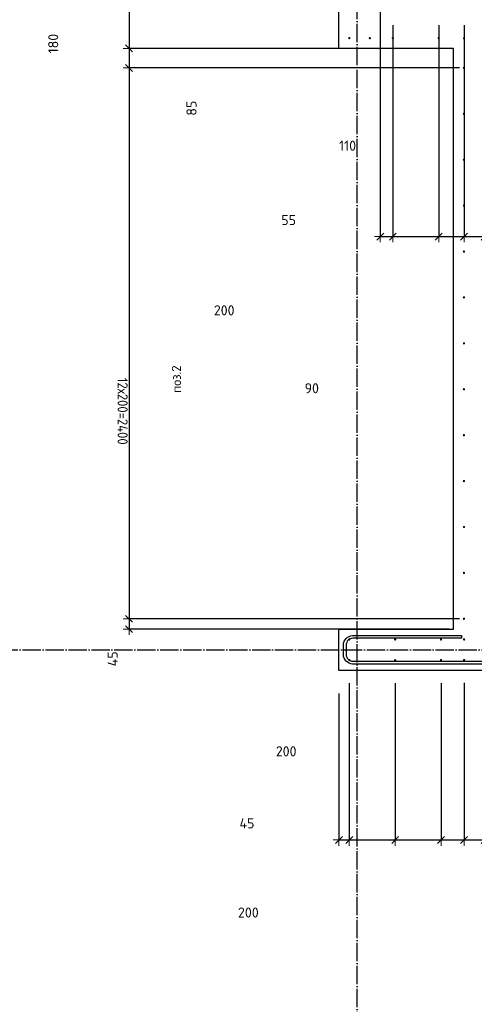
# Model space of a CAD drawing. Header units: millimetres. Extents: x -2995 to 47287, y -2809 to 58122.
# Tile 45 of 143: x 6927 to 8910, y 30155 to 34445. Entities that reach past the tile are written whole.
import ezdxf

# ---------------------------------------------------------------- set-up
doc = ezdxf.new("R2010")
doc.units = ezdxf.units.MM
doc.header["$PDMODE"] = 65
doc.linetypes.add('______11', pattern=[100, 80, -10, 0, -10])
doc.linetypes.add('______5', pattern=[220, 160, -20, 20, -20])
for name, color, linetype, lineweight in [('Standard', 7, 'Continuous', 25), ('Арм.стержн. вертикальными 1', 22, 'Continuous', 35), ('Арм.стержн.горизонт. 2', 202, 'Continuous', 35), ('Размерная линия_ общее', 7, 'Continuous', 13)]:
    doc.layers.add(name, color=color, linetype=linetype, lineweight=lineweight)
doc.layers.add('Осевая линия_ общее', color=7, linetype='______5', lineweight=13, true_color=0xa0a0a0)
doc.styles.add('ISOCPEUR', font='ISOCPEUR')
doc.dimstyles.new('DIMSTYLE_10', dxfattribs={"dimtxt": 44, "dimasz": 50, "dimexe": 0, "dimexo": 0, "dimgap": 22, "dimtad": 0, "dimdec": 0, "dimrnd": 5, "dimzin": 12, "dimdsep": 46, "dimtxsty": 'ISOCPEUR', "dimblk1": 'ALL_ML_STRICH', "dimblk2": 'ALL_ML_STRICH', "dimsah": 1, "dimcen": 0, "dimclrd": 7, "dimclre": 256, "dimclrt": 7, "dimadec": 0, "dimazin": 0, "dimtfac": 1, "dimtdec": 0, "dimtix": 1, "dimtmove": 2, "dimatfit": 3, "dimfxl": 0, "dimtvp": 1.2, "dimtzin": 0, "dimlwd": 0, "dimlwe": -3, "dimarcsym": 0})
doc.dimstyles.new('DIMSTYLE_14', dxfattribs={"dimtxt": 44, "dimasz": 50, "dimexe": 0, "dimexo": 0, "dimgap": 22, "dimtad": 0, "dimdec": 0, "dimrnd": 5, "dimzin": 12, "dimdsep": 46, "dimtxsty": 'ISOCPEUR', "dimblk1": 'ALL_ML_STRICH', "dimblk2": 'ALL_ML_STRICH', "dimsah": 1, "dimcen": 0, "dimclrd": 7, "dimclre": 256, "dimclrt": 7, "dimadec": 0, "dimazin": 0, "dimtfac": 1, "dimtdec": 0, "dimtix": 1, "dimtmove": 2, "dimatfit": 3, "dimfxl": 0, "dimtzin": 0, "dimlwd": 0, "dimlwe": -3, "dimarcsym": 0})
doc.dimstyles.new('DIMSTYLE_3', dxfattribs={"dimtxt": 44, "dimasz": 50, "dimexe": 0, "dimexo": 0, "dimgap": 22, "dimtad": 2, "dimdec": 0, "dimrnd": 5, "dimzin": 12, "dimdsep": 46, "dimtxsty": 'ISOCPEUR', "dimblk1": 'ALL_ML_STRICH', "dimblk2": 'ALL_ML_STRICH', "dimsah": 1, "dimcen": 0, "dimclrd": 7, "dimclre": 256, "dimclrt": 7, "dimadec": 0, "dimazin": 0, "dimtfac": 1, "dimtdec": 0, "dimtix": 1, "dimtmove": 2, "dimatfit": 3, "dimfxl": 0, "dimtzin": 0, "dimlwd": 0, "dimlwe": -3, "dimarcsym": 0})
doc.dimstyles.new('DIMSTYLE_8', dxfattribs={"dimtxt": 44, "dimasz": 50, "dimexe": 0, "dimexo": 0, "dimgap": 22, "dimtad": 2, "dimdec": 0, "dimrnd": 5, "dimzin": 12, "dimdsep": 46, "dimtxsty": 'ISOCPEUR', "dimblk1": 'ALL_ML_STRICH', "dimblk2": 'ALL_ML_STRICH', "dimsah": 1, "dimcen": 0, "dimclrd": 7, "dimclre": 256, "dimclrt": 7, "dimadec": 0, "dimazin": 0, "dimtfac": 1, "dimtdec": 0, "dimtix": 1, "dimtmove": 2, "dimatfit": 3, "dimfxl": 0, "dimtvp": 1.2, "dimtzin": 0, "dimlwd": 0, "dimlwe": -3, "dimarcsym": 0})

# ---------------------------------------------------------------- blocks, each defined once
blk = doc.blocks.new('ALL_ML_STRICH')
at = {"color": 0, "linetype": 'ByBlock', "lineweight": -2}
for p, q in [((-1, 0), (0.5, 0)), ((-0.3, -0.3), (0.3, 0.3)), ((0, -0.5), (0, 0.5))]:
    blk.add_line(p, q, dxfattribs=at)
blk = doc.blocks.new('*D113')
at = {"layer": 'DEFPOINTS', "color": 7, "linetype": 'Continuous', "lineweight": 13, "transparency": 33554687}
for p in [(7404.4, 34500), (8500, 34500), (8820, 34320)]:
    blk.add_point(p, dxfattribs=at)
at = {"layer": 'Размерная линия_ общее', "color": 253, "linetype": 'Continuous', "lineweight": -2, "true_color": 0xa0a0a0, "transparency": 33554687}
for p, q in [((8480, 34500), (7404.4, 34500)), ((8800, 34320), (7404.4, 34320))]:
    blk.add_line(p, q, dxfattribs=at)
at = {"layer": 'Размерная линия_ общее', "color": 7, "linetype": 'Continuous', "lineweight": -2, "transparency": 33554687}
blk.add_line((7404.4, 34500), (7404.4, 34320), dxfattribs=at)
at = {"layer": 'Размерная линия_ общее', "color": 7, "linetype": 'Continuous', "lineweight": 13, "transparency": 33554687, "xscale": 50, "yscale": 50, "zscale": 50}
for p, rotation in [((7404.4, 34500), 90), ((7404.4, 34320), 270)]:
    blk.add_blockref('ALL_ML_STRICH', p, dxfattribs=dict(at, rotation=rotation))
at = {"layer": 'Размерная линия_ общее', "color": 7, "linetype": 'Continuous', "lineweight": 13, "transparency": 33554687, "insert": (7073.8, 34341), "char_height": 44, "width": 132, "attachment_point": 5, "rotation": 90, "style": 'ISOCPEUR'}
blk.add_mtext('\\A1;{180}', dxfattribs=at)
blk = doc.blocks.new('*D114')
at = {"layer": 'DEFPOINTS', "color": 7, "linetype": 'Continuous', "lineweight": 13, "transparency": 33554687}
for p in [(7404.4, 34320), (8820, 34320), (8865, 34235)]:
    blk.add_point(p, dxfattribs=at)
at = {"layer": 'Размерная линия_ общее', "color": 253, "linetype": 'Continuous', "lineweight": -2, "true_color": 0xa0a0a0, "transparency": 33554687}
for p, q in [((8800, 34320), (7404.4, 34320)), ((8845, 34235), (7404.4, 34235))]:
    blk.add_line(p, q, dxfattribs=at)
at = {"layer": 'Размерная линия_ общее', "color": 7, "linetype": 'Continuous', "lineweight": -2, "transparency": 33554687}
blk.add_line((7404.4, 34320), (7404.4, 34235), dxfattribs=at)
at = {"layer": 'Размерная линия_ общее', "color": 7, "linetype": 'Continuous', "lineweight": 13, "transparency": 33554687, "xscale": 50, "yscale": 50, "zscale": 50}
for p, rotation in [((7404.4, 34320), 90), ((7404.4, 34235), 270)]:
    blk.add_blockref('ALL_ML_STRICH', p, dxfattribs=dict(at, rotation=rotation))
at = {"layer": 'Размерная линия_ общее', "color": 7, "linetype": 'Continuous', "lineweight": 13, "transparency": 33554687, "insert": (7676.9, 34059.6), "char_height": 44, "width": 88, "attachment_point": 5, "rotation": 90, "style": 'ISOCPEUR'}
blk.add_mtext('\\A1;{85}', dxfattribs=at)
blk = doc.blocks.new('*D115')
at = {"layer": 'DEFPOINTS', "color": 7, "linetype": 'Continuous', "lineweight": 13, "transparency": 33554687}
for p in [(7404.4, 34235), (8865, 34235), (8865, 31835)]:
    blk.add_point(p, dxfattribs=at)
at = {"layer": 'Размерная линия_ общее', "color": 253, "linetype": 'Continuous', "lineweight": -2, "true_color": 0xa0a0a0, "transparency": 33554687}
for p, q in [((8845, 34235), (7404.4, 34235)), ((8845, 31835), (7404.4, 31835))]:
    blk.add_line(p, q, dxfattribs=at)
at = {"layer": 'Размерная линия_ общее', "color": 7, "linetype": 'Continuous', "lineweight": -2, "transparency": 33554687}
blk.add_line((7404.4, 34235), (7404.4, 31835), dxfattribs=at)
at = {"layer": 'Размерная линия_ общее', "color": 7, "linetype": 'Continuous', "lineweight": 13, "transparency": 33554687, "xscale": 50, "yscale": 50, "zscale": 50}
for p, rotation in [((7404.4, 34235), 90), ((7404.4, 31835), 270)]:
    blk.add_blockref('ALL_ML_STRICH', p, dxfattribs=dict(at, rotation=rotation))
at = {"layer": 'Размерная линия_ общее', "color": 7, "linetype": 'Continuous', "lineweight": 13, "transparency": 33554687, "insert": (7398.4, 32885), "char_height": 44, "width": 2.2, "attachment_point": 1, "rotation": 270, "line_spacing_factor": 0.60241, "style": 'ISOCPEUR'}
blk.add_mtext('\\W0.91;12х200=2400', dxfattribs=at)
blk = doc.blocks.new('*D116')
at = {"layer": 'DEFPOINTS', "color": 7, "linetype": 'Continuous', "lineweight": 13, "transparency": 33554687}
for p in [(7404.4, 31835), (8865, 31835), (8820, 31790)]:
    blk.add_point(p, dxfattribs=at)
at = {"layer": 'Размерная линия_ общее', "color": 253, "linetype": 'Continuous', "lineweight": -2, "true_color": 0xa0a0a0, "transparency": 33554687}
for p, q in [((8845, 31835), (7404.4, 31835)), ((8800, 31790), (7404.4, 31790))]:
    blk.add_line(p, q, dxfattribs=at)
at = {"layer": 'Размерная линия_ общее', "color": 7, "linetype": 'Continuous', "lineweight": -2, "transparency": 33554687}
blk.add_line((7404.4, 31835), (7404.4, 31790), dxfattribs=at)
at = {"layer": 'Размерная линия_ общее', "color": 7, "linetype": 'Continuous', "lineweight": 13, "transparency": 33554687, "xscale": 50, "yscale": 50, "zscale": 50}
for p, rotation in [((7404.4, 31835), 90), ((7404.4, 31790), 270)]:
    blk.add_blockref('ALL_ML_STRICH', p, dxfattribs=dict(at, rotation=rotation))
at = {"layer": 'Размерная линия_ общее', "color": 7, "linetype": 'Continuous', "lineweight": 13, "transparency": 33554687, "insert": (7332.9, 31660.3), "char_height": 44, "width": 88, "attachment_point": 5, "rotation": 90, "style": 'ISOCPEUR'}
blk.add_mtext('\\A1;{45}', dxfattribs=at)
blk = doc.blocks.new('СЛОЖНЫЙ_ОБЪЕКТ_0')
at = {"layer": 'Осевая линия_ общее', "color": 253, "linetype": '______11', "lineweight": -3, "true_color": 0xa0a0a0, "transparency": 33554687}
for p, q in [((8400, -2590), (8400, 47490)), ((-2770, 31700), (18570, 31700))]:
    blk.add_line(p, q, dxfattribs=at)
blk = doc.blocks.new('*D317')
at = {"layer": 'DEFPOINTS', "color": 7, "linetype": 'Continuous', "lineweight": 13, "transparency": 33554687}
for p in [(8365, 31655), (8320, 31610), (8320, 30871.5)]:
    blk.add_point(p, dxfattribs=at)
at = {"layer": 'Размерная линия_ общее', "color": 253, "linetype": 'Continuous', "lineweight": -2, "true_color": 0xa0a0a0, "transparency": 33554687}
for p, q in [((8365, 31555), (8365, 30871.5)), ((8320, 31510), (8320, 30871.5))]:
    blk.add_line(p, q, dxfattribs=at)
at = {"layer": 'Размерная линия_ общее', "color": 7, "linetype": 'Continuous', "lineweight": -2, "transparency": 33554687}
blk.add_line((8320, 30871.5), (8365, 30871.5), dxfattribs=at)
at = {"layer": 'Размерная линия_ общее', "color": 7, "linetype": 'Continuous', "lineweight": 13, "transparency": 33554687, "xscale": 50, "yscale": 50, "zscale": 50, "rotation": 180}
blk.add_blockref('ALL_ML_STRICH', (8320, 30871.5), dxfattribs=at)
at = {"layer": 'Размерная линия_ общее', "color": 7, "linetype": 'Continuous', "lineweight": 13, "transparency": 33554687, "xscale": 50, "yscale": 50, "zscale": 50}
blk.add_blockref('ALL_ML_STRICH', (8365, 30871.5), dxfattribs=at)
at = {"layer": 'Размерная линия_ общее', "color": 7, "linetype": 'Continuous', "lineweight": 13, "transparency": 33554687, "insert": (7918.8, 30944), "char_height": 44, "width": 88, "attachment_point": 5, "style": 'ISOCPEUR'}
blk.add_mtext('\\A1;{45}', dxfattribs=at)
blk = doc.blocks.new('*D318')
at = {"layer": 'DEFPOINTS', "color": 7, "linetype": 'Continuous', "lineweight": 13, "transparency": 33554687}
for p in [(8365, 31655), (8565, 31655), (8365, 30871.5)]:
    blk.add_point(p, dxfattribs=at)
at = {"layer": 'Размерная линия_ общее', "color": 253, "linetype": 'Continuous', "lineweight": -2, "true_color": 0xa0a0a0, "transparency": 33554687}
for p, q in [((8365, 31555), (8365, 30871.5)), ((8565, 31555), (8565, 30871.5))]:
    blk.add_line(p, q, dxfattribs=at)
at = {"layer": 'Размерная линия_ общее', "color": 7, "linetype": 'Continuous', "lineweight": -2, "transparency": 33554687}
blk.add_line((8365, 30871.5), (8565, 30871.5), dxfattribs=at)
at = {"layer": 'Размерная линия_ общее', "color": 7, "linetype": 'Continuous', "lineweight": 13, "transparency": 33554687, "xscale": 50, "yscale": 50, "zscale": 50, "rotation": 180}
blk.add_blockref('ALL_ML_STRICH', (8365, 30871.5), dxfattribs=at)
at = {"layer": 'Размерная линия_ общее', "color": 7, "linetype": 'Continuous', "lineweight": 13, "transparency": 33554687, "xscale": 50, "yscale": 50, "zscale": 50}
blk.add_blockref('ALL_ML_STRICH', (8565, 30871.5), dxfattribs=at)
at = {"layer": 'Размерная линия_ общее', "color": 7, "linetype": 'Continuous', "lineweight": 13, "transparency": 33554687, "insert": (7924.7, 30555.3), "char_height": 44, "width": 132, "attachment_point": 5, "style": 'ISOCPEUR'}
blk.add_mtext('\\A1;{200}', dxfattribs=at)
blk = doc.blocks.new('*D319')
at = {"layer": 'DEFPOINTS', "color": 7, "linetype": 'Continuous', "lineweight": 13, "transparency": 33554687}
for p in [(8565, 31655), (8765, 31655), (8565, 30871.5)]:
    blk.add_point(p, dxfattribs=at)
at = {"layer": 'Размерная линия_ общее', "color": 253, "linetype": 'Continuous', "lineweight": -2, "true_color": 0xa0a0a0, "transparency": 33554687}
for p, q in [((8565, 31555), (8565, 30871.5)), ((8765, 31555), (8765, 30871.5))]:
    blk.add_line(p, q, dxfattribs=at)
at = {"layer": 'Размерная линия_ общее', "color": 7, "linetype": 'Continuous', "lineweight": -2, "transparency": 33554687}
blk.add_line((8565, 30871.5), (8765, 30871.5), dxfattribs=at)
at = {"layer": 'Размерная линия_ общее', "color": 7, "linetype": 'Continuous', "lineweight": 13, "transparency": 33554687, "xscale": 50, "yscale": 50, "zscale": 50, "rotation": 180}
blk.add_blockref('ALL_ML_STRICH', (8565, 30871.5), dxfattribs=at)
at = {"layer": 'Размерная линия_ общее', "color": 7, "linetype": 'Continuous', "lineweight": 13, "transparency": 33554687, "xscale": 50, "yscale": 50, "zscale": 50}
blk.add_blockref('ALL_ML_STRICH', (8765, 30871.5), dxfattribs=at)
at = {"layer": 'Размерная линия_ общее', "color": 7, "linetype": 'Continuous', "lineweight": 13, "transparency": 33554687, "insert": (8089.6, 31257.6), "char_height": 44, "width": 132, "attachment_point": 5, "style": 'ISOCPEUR'}
blk.add_mtext('\\A1;{200}', dxfattribs=at)
blk = doc.blocks.new('*D320')
at = {"layer": 'DEFPOINTS', "color": 7, "linetype": 'Continuous', "lineweight": 13, "transparency": 33554687}
for p in [(8765, 31655), (8865.5, 31655.5), (8765, 30871.5)]:
    blk.add_point(p, dxfattribs=at)
at = {"layer": 'Размерная линия_ общее', "color": 253, "linetype": 'Continuous', "lineweight": -2, "true_color": 0xa0a0a0, "transparency": 33554687}
for p, q in [((8765, 31555), (8765, 30871.5)), ((8865.5, 31555.5), (8865.5, 30871.5))]:
    blk.add_line(p, q, dxfattribs=at)
at = {"layer": 'Размерная линия_ общее', "color": 7, "linetype": 'Continuous', "lineweight": -2, "transparency": 33554687}
blk.add_line((8765, 30871.5), (8865.5, 30871.5), dxfattribs=at)
at = {"layer": 'Размерная линия_ общее', "color": 7, "linetype": 'Continuous', "lineweight": 13, "transparency": 33554687, "xscale": 50, "yscale": 50, "zscale": 50, "rotation": 180}
blk.add_blockref('ALL_ML_STRICH', (8765, 30871.5), dxfattribs=at)
at = {"layer": 'Размерная линия_ общее', "color": 7, "linetype": 'Continuous', "lineweight": 13, "transparency": 33554687, "xscale": 50, "yscale": 50, "zscale": 50}
blk.add_blockref('ALL_ML_STRICH', (8865.5, 30871.5), dxfattribs=at)
at = {"layer": 'Размерная линия_ общее', "color": 7, "linetype": 'Continuous', "lineweight": 13, "transparency": 33554687, "insert": (9000.2, 30213.2), "char_height": 44, "width": 132, "attachment_point": 5, "style": 'ISOCPEUR'}
blk.add_mtext('\\A1;{100}', dxfattribs=at)
blk = doc.blocks.new('*D321')
at = {"layer": 'DEFPOINTS', "color": 7, "linetype": 'Continuous', "lineweight": 13, "transparency": 33554687}
for p in [(8865.5, 31655.5), (8955, 31655.5), (8865.5, 30871.5)]:
    blk.add_point(p, dxfattribs=at)
at = {"layer": 'Размерная линия_ общее', "color": 253, "linetype": 'Continuous', "lineweight": -2, "true_color": 0xa0a0a0, "transparency": 33554687}
for p, q in [((8865.5, 31555.5), (8865.5, 30871.5)), ((8955, 31555.5), (8955, 30871.5))]:
    blk.add_line(p, q, dxfattribs=at)
at = {"layer": 'Размерная линия_ общее', "color": 7, "linetype": 'Continuous', "lineweight": -2, "transparency": 33554687}
blk.add_line((8865.5, 30871.5), (8955, 30871.5), dxfattribs=at)
at = {"layer": 'Размерная линия_ общее', "color": 7, "linetype": 'Continuous', "lineweight": 13, "transparency": 33554687, "xscale": 50, "yscale": 50, "zscale": 50, "rotation": 180}
blk.add_blockref('ALL_ML_STRICH', (8865.5, 30871.5), dxfattribs=at)
at = {"layer": 'Размерная линия_ общее', "color": 7, "linetype": 'Continuous', "lineweight": 13, "transparency": 33554687, "xscale": 50, "yscale": 50, "zscale": 50}
blk.add_blockref('ALL_ML_STRICH', (8955, 30871.5), dxfattribs=at)
at = {"layer": 'Размерная линия_ общее', "color": 7, "linetype": 'Continuous', "lineweight": 13, "transparency": 33554687, "insert": (9135.6, 30597.6), "char_height": 44, "width": 88, "attachment_point": 5, "style": 'ISOCPEUR'}
blk.add_mtext('\\A1;{90}', dxfattribs=at)
blk = doc.blocks.new('*D326')
at = {"layer": 'DEFPOINTS', "color": 7, "linetype": 'Continuous', "lineweight": 13, "transparency": 33554687}
for p in [(8500, 34576.3), (8555, 34441.3), (8500, 33500.3)]:
    blk.add_point(p, dxfattribs=at)
at = {"layer": 'Размерная линия_ общее', "color": 253, "linetype": 'Continuous', "lineweight": -2, "true_color": 0xa0a0a0, "transparency": 33554687}
for p, q in [((8500, 34556.3), (8500, 33500.3)), ((8555, 34421.3), (8555, 33500.3))]:
    blk.add_line(p, q, dxfattribs=at)
at = {"layer": 'Размерная линия_ общее', "color": 7, "linetype": 'Continuous', "lineweight": -2, "transparency": 33554687}
blk.add_line((8500, 33500.3), (8555, 33500.3), dxfattribs=at)
at = {"layer": 'Размерная линия_ общее', "color": 7, "linetype": 'Continuous', "lineweight": 13, "transparency": 33554687, "xscale": 50, "yscale": 50, "zscale": 50, "rotation": 180}
blk.add_blockref('ALL_ML_STRICH', (8500, 33500.3), dxfattribs=at)
at = {"layer": 'Размерная линия_ общее', "color": 7, "linetype": 'Continuous', "lineweight": 13, "transparency": 33554687, "xscale": 50, "yscale": 50, "zscale": 50}
blk.add_blockref('ALL_ML_STRICH', (8555, 33500.3), dxfattribs=at)
at = {"layer": 'Размерная линия_ общее', "color": 7, "linetype": 'Continuous', "lineweight": 13, "transparency": 33554687, "insert": (8100.3, 33572.2), "char_height": 44, "width": 88, "attachment_point": 5, "style": 'ISOCPEUR'}
blk.add_mtext('\\A1;{55}', dxfattribs=at)
blk = doc.blocks.new('*D327')
at = {"layer": 'DEFPOINTS', "color": 7, "linetype": 'Continuous', "lineweight": 13, "transparency": 33554687}
for p in [(8555, 34441.3), (8755, 34441.3), (8555, 33500.3)]:
    blk.add_point(p, dxfattribs=at)
at = {"layer": 'Размерная линия_ общее', "color": 253, "linetype": 'Continuous', "lineweight": -2, "true_color": 0xa0a0a0, "transparency": 33554687}
for p, q in [((8555, 34421.3), (8555, 33500.3)), ((8755, 34421.3), (8755, 33500.3))]:
    blk.add_line(p, q, dxfattribs=at)
at = {"layer": 'Размерная линия_ общее', "color": 7, "linetype": 'Continuous', "lineweight": -2, "transparency": 33554687}
blk.add_line((8555, 33500.3), (8755, 33500.3), dxfattribs=at)
at = {"layer": 'Размерная линия_ общее', "color": 7, "linetype": 'Continuous', "lineweight": 13, "transparency": 33554687, "xscale": 50, "yscale": 50, "zscale": 50, "rotation": 180}
blk.add_blockref('ALL_ML_STRICH', (8555, 33500.3), dxfattribs=at)
at = {"layer": 'Размерная линия_ общее', "color": 7, "linetype": 'Continuous', "lineweight": 13, "transparency": 33554687, "xscale": 50, "yscale": 50, "zscale": 50}
blk.add_blockref('ALL_ML_STRICH', (8755, 33500.3), dxfattribs=at)
at = {"layer": 'Размерная линия_ общее', "color": 7, "linetype": 'Continuous', "lineweight": 13, "transparency": 33554687, "insert": (7819.3, 33178.8), "char_height": 44, "width": 132, "attachment_point": 5, "style": 'ISOCPEUR'}
blk.add_mtext('\\A1;{200}', dxfattribs=at)
blk = doc.blocks.new('*D328')
at = {"layer": 'DEFPOINTS', "color": 7, "linetype": 'Continuous', "lineweight": 13, "transparency": 33554687}
for p in [(8755, 34441.3), (8865.5, 34440.8), (8755, 33500.3)]:
    blk.add_point(p, dxfattribs=at)
at = {"layer": 'Размерная линия_ общее', "color": 253, "linetype": 'Continuous', "lineweight": -2, "true_color": 0xa0a0a0, "transparency": 33554687}
for p, q in [((8755, 34421.3), (8755, 33500.3)), ((8865.5, 34420.8), (8865.5, 33500.3))]:
    blk.add_line(p, q, dxfattribs=at)
at = {"layer": 'Размерная линия_ общее', "color": 7, "linetype": 'Continuous', "lineweight": -2, "transparency": 33554687}
blk.add_line((8755, 33500.3), (8865.5, 33500.3), dxfattribs=at)
at = {"layer": 'Размерная линия_ общее', "color": 7, "linetype": 'Continuous', "lineweight": 13, "transparency": 33554687, "xscale": 50, "yscale": 50, "zscale": 50, "rotation": 180}
blk.add_blockref('ALL_ML_STRICH', (8755, 33500.3), dxfattribs=at)
at = {"layer": 'Размерная линия_ общее', "color": 7, "linetype": 'Continuous', "lineweight": 13, "transparency": 33554687, "xscale": 50, "yscale": 50, "zscale": 50}
blk.add_blockref('ALL_ML_STRICH', (8865.5, 33500.3), dxfattribs=at)
at = {"layer": 'Размерная линия_ общее', "color": 7, "linetype": 'Continuous', "lineweight": 13, "transparency": 33554687, "insert": (8357.5, 33896), "char_height": 44, "width": 132, "attachment_point": 5, "style": 'ISOCPEUR'}
blk.add_mtext('\\A1;{110}', dxfattribs=at)
blk = doc.blocks.new('*D329')
at = {"layer": 'DEFPOINTS', "color": 7, "linetype": 'Continuous', "lineweight": 13, "transparency": 33554687}
for p in [(8865.5, 34440.8), (8955, 34440.8), (8865.5, 33500.3)]:
    blk.add_point(p, dxfattribs=at)
at = {"layer": 'Размерная линия_ общее', "color": 253, "linetype": 'Continuous', "lineweight": -2, "true_color": 0xa0a0a0, "transparency": 33554687}
for p, q in [((8865.5, 34420.8), (8865.5, 33500.3)), ((8955, 34420.8), (8955, 33500.3))]:
    blk.add_line(p, q, dxfattribs=at)
at = {"layer": 'Размерная линия_ общее', "color": 7, "linetype": 'Continuous', "lineweight": -2, "transparency": 33554687}
blk.add_line((8865.5, 33500.3), (8955, 33500.3), dxfattribs=at)
at = {"layer": 'Размерная линия_ общее', "color": 7, "linetype": 'Continuous', "lineweight": 13, "transparency": 33554687, "xscale": 50, "yscale": 50, "zscale": 50, "rotation": 180}
blk.add_blockref('ALL_ML_STRICH', (8865.5, 33500.3), dxfattribs=at)
at = {"layer": 'Размерная линия_ общее', "color": 7, "linetype": 'Continuous', "lineweight": 13, "transparency": 33554687, "xscale": 50, "yscale": 50, "zscale": 50}
blk.add_blockref('ALL_ML_STRICH', (8955, 33500.3), dxfattribs=at)
at = {"layer": 'Размерная линия_ общее', "color": 7, "linetype": 'Continuous', "lineweight": 13, "transparency": 33554687, "insert": (8201.3, 32839.4), "char_height": 44, "width": 88, "attachment_point": 5, "style": 'ISOCPEUR'}
blk.add_mtext('\\A1;{90}', dxfattribs=at)

msp = doc.modelspace()

# ---------------------------------------------------------------- hatches: boundary and pattern name
at = {"layer": 'Арм.стержн. вертикальными 1', "linetype": 'Continuous', "lineweight": 50, "transparency": 33554687}
for points in [[(8370, 34365), (8369.6, 34366.9), (8368.5, 34368.5), (8366.9, 34369.6), (8365, 34370), (8363.1, 34369.6), (8361.4, 34368.5), (8360.4, 34366.9), (8360, 34365), (8360.4, 34363.1), (8361.4, 34361.5), (8363.1, 34360.4), (8365, 34360), (8366.9, 34360.4), (8368.5, 34361.5), (8369.6, 34363.1)], [(8459.5, 34365), (8459.1, 34366.9), (8458, 34368.5), (8456.4, 34369.6), (8454.5, 34370), (8452.6, 34369.6), (8451, 34368.5), (8449.9, 34366.9), (8449.5, 34365), (8449.9, 34363.1), (8451, 34361.5), (8452.6, 34360.4), (8454.5, 34360), (8456.4, 34360.4), (8458, 34361.5), (8459.1, 34363.1)], [(8560, 34365), (8559.6, 34366.9), (8558.5, 34368.5), (8556.9, 34369.6), (8555, 34370), (8553.1, 34369.6), (8551.5, 34368.5), (8550.4, 34366.9), (8550, 34365), (8550.4, 34363.1), (8551.5, 34361.4), (8553.1, 34360.4), (8555, 34360), (8556.9, 34360.4), (8558.5, 34361.4), (8559.6, 34363.1)], [(8760, 34365), (8759.6, 34366.9), (8758.5, 34368.5), (8756.9, 34369.6), (8755, 34370), (8753.1, 34369.6), (8751.5, 34368.5), (8750.4, 34366.9), (8750, 34365), (8750.4, 34363.1), (8751.5, 34361.4), (8753.1, 34360.4), (8755, 34360), (8756.9, 34360.4), (8758.5, 34361.4), (8759.6, 34363.1)], [(8870.5, 34364.5), (8870.1, 34366.4), (8869, 34368), (8867.4, 34369.1), (8865.5, 34369.5), (8863.6, 34369.1), (8861.9, 34368), (8860.8, 34366.4), (8860.5, 34364.5), (8860.8, 34362.6), (8861.9, 34361), (8863.6, 34359.9), (8865.5, 34359.5), (8867.4, 34359.9), (8869, 34361), (8870.1, 34362.6)], [(8870, 34235), (8869.6, 34236.9), (8868.5, 34238.5), (8866.9, 34239.6), (8865, 34240), (8863.1, 34239.6), (8861.5, 34238.5), (8860.4, 34236.9), (8860, 34235), (8860.4, 34233.1), (8861.5, 34231.5), (8863.1, 34230.4), (8865, 34230), (8866.9, 34230.4), (8868.5, 34231.5), (8869.6, 34233.1)], [(8870, 34035), (8869.6, 34036.9), (8868.5, 34038.5), (8866.9, 34039.6), (8865, 34040), (8863.1, 34039.6), (8861.5, 34038.5), (8860.4, 34036.9), (8860, 34035), (8860.4, 34033.1), (8861.5, 34031.5), (8863.1, 34030.4), (8865, 34030), (8866.9, 34030.4), (8868.5, 34031.5), (8869.6, 34033.1)], [(8870, 33835), (8869.6, 33836.9), (8868.5, 33838.5), (8866.9, 33839.6), (8865, 33840), (8863.1, 33839.6), (8861.5, 33838.5), (8860.4, 33836.9), (8860, 33835), (8860.4, 33833.1), (8861.5, 33831.5), (8863.1, 33830.4), (8865, 33830), (8866.9, 33830.4), (8868.5, 33831.5), (8869.6, 33833.1)], [(8870, 33635), (8869.6, 33636.9), (8868.5, 33638.5), (8866.9, 33639.6), (8865, 33640), (8863.1, 33639.6), (8861.5, 33638.5), (8860.4, 33636.9), (8860, 33635), (8860.4, 33633.1), (8861.5, 33631.5), (8863.1, 33630.4), (8865, 33630), (8866.9, 33630.4), (8868.5, 33631.5), (8869.6, 33633.1)], [(8870, 33435), (8869.6, 33436.9), (8868.5, 33438.5), (8866.9, 33439.6), (8865, 33440), (8863.1, 33439.6), (8861.5, 33438.5), (8860.4, 33436.9), (8860, 33435), (8860.4, 33433.1), (8861.5, 33431.5), (8863.1, 33430.4), (8865, 33430), (8866.9, 33430.4), (8868.5, 33431.5), (8869.6, 33433.1)], [(8870, 33235), (8869.6, 33236.9), (8868.5, 33238.5), (8866.9, 33239.6), (8865, 33240), (8863.1, 33239.6), (8861.5, 33238.5), (8860.4, 33236.9), (8860, 33235), (8860.4, 33233.1), (8861.5, 33231.5), (8863.1, 33230.4), (8865, 33230), (8866.9, 33230.4), (8868.5, 33231.5), (8869.6, 33233.1)], [(8870, 33035), (8869.6, 33036.9), (8868.5, 33038.5), (8866.9, 33039.6), (8865, 33040), (8863.1, 33039.6), (8861.5, 33038.5), (8860.4, 33036.9), (8860, 33035), (8860.4, 33033.1), (8861.5, 33031.5), (8863.1, 33030.4), (8865, 33030), (8866.9, 33030.4), (8868.5, 33031.5), (8869.6, 33033.1)], [(8870, 32835), (8869.6, 32836.9), (8868.5, 32838.5), (8866.9, 32839.6), (8865, 32840), (8863.1, 32839.6), (8861.5, 32838.5), (8860.4, 32836.9), (8860, 32835), (8860.4, 32833.1), (8861.5, 32831.5), (8863.1, 32830.4), (8865, 32830), (8866.9, 32830.4), (8868.5, 32831.5), (8869.6, 32833.1)], [(8870, 32635), (8869.6, 32636.9), (8868.5, 32638.5), (8866.9, 32639.6), (8865, 32640), (8863.1, 32639.6), (8861.5, 32638.5), (8860.4, 32636.9), (8860, 32635), (8860.4, 32633.1), (8861.5, 32631.5), (8863.1, 32630.4), (8865, 32630), (8866.9, 32630.4), (8868.5, 32631.5), (8869.6, 32633.1)], [(8870, 32435), (8869.6, 32436.9), (8868.5, 32438.5), (8866.9, 32439.6), (8865, 32440), (8863.1, 32439.6), (8861.5, 32438.5), (8860.4, 32436.9), (8860, 32435), (8860.4, 32433.1), (8861.5, 32431.5), (8863.1, 32430.4), (8865, 32430), (8866.9, 32430.4), (8868.5, 32431.5), (8869.6, 32433.1)], [(8870, 32235), (8869.6, 32236.9), (8868.5, 32238.5), (8866.9, 32239.6), (8865, 32240), (8863.1, 32239.6), (8861.5, 32238.5), (8860.4, 32236.9), (8860, 32235), (8860.4, 32233.1), (8861.5, 32231.5), (8863.1, 32230.4), (8865, 32230), (8866.9, 32230.4), (8868.5, 32231.5), (8869.6, 32233.1)], [(8870, 32035), (8869.6, 32036.9), (8868.5, 32038.5), (8866.9, 32039.6), (8865, 32040), (8863.1, 32039.6), (8861.5, 32038.5), (8860.4, 32036.9), (8860, 32035), (8860.4, 32033.1), (8861.5, 32031.5), (8863.1, 32030.4), (8865, 32030), (8866.9, 32030.4), (8868.5, 32031.5), (8869.6, 32033.1)], [(8870, 31835), (8869.6, 31836.9), (8868.5, 31838.5), (8866.9, 31839.6), (8865, 31840), (8863.1, 31839.6), (8861.5, 31838.5), (8860.4, 31836.9), (8860, 31835), (8860.4, 31833.1), (8861.5, 31831.5), (8863.1, 31830.4), (8865, 31830), (8866.9, 31830.4), (8868.5, 31831.5), (8869.6, 31833.1)], [(8370, 31745), (8369.6, 31746.9), (8368.5, 31748.5), (8366.9, 31749.6), (8365, 31750), (8363.1, 31749.6), (8361.5, 31748.5), (8360.4, 31746.9), (8360, 31745), (8360.4, 31743.1), (8361.5, 31741.5), (8363.1, 31740.4), (8365, 31740), (8366.9, 31740.4), (8368.5, 31741.5), (8369.6, 31743.1)], [(8570, 31745), (8569.6, 31746.9), (8568.5, 31748.5), (8566.9, 31749.6), (8565, 31750), (8563.1, 31749.6), (8561.5, 31748.5), (8560.4, 31746.9), (8560, 31745), (8560.4, 31743.1), (8561.5, 31741.5), (8563.1, 31740.4), (8565, 31740), (8566.9, 31740.4), (8568.5, 31741.5), (8569.6, 31743.1)], [(8770, 31745), (8769.6, 31746.9), (8768.5, 31748.5), (8766.9, 31749.6), (8765, 31750), (8763.1, 31749.6), (8761.5, 31748.5), (8760.4, 31746.9), (8760, 31745), (8760.4, 31743.1), (8761.5, 31741.5), (8763.1, 31740.4), (8765, 31740), (8766.9, 31740.4), (8768.5, 31741.5), (8769.6, 31743.1)], [(8870.5, 31745), (8870.1, 31746.9), (8869, 31748.5), (8867.4, 31749.6), (8865.5, 31750), (8863.6, 31749.6), (8861.9, 31748.5), (8860.8, 31746.9), (8860.5, 31745), (8860.8, 31743.1), (8861.9, 31741.5), (8863.6, 31740.4), (8865.5, 31740), (8867.4, 31740.4), (8869, 31741.5), (8870.1, 31743.1)], [(8370, 31655), (8369.6, 31656.9), (8368.5, 31658.5), (8366.9, 31659.6), (8365, 31660), (8363.1, 31659.6), (8361.5, 31658.5), (8360.4, 31656.9), (8360, 31655), (8360.4, 31653.1), (8361.5, 31651.5), (8363.1, 31650.4), (8365, 31650), (8366.9, 31650.4), (8368.5, 31651.5), (8369.6, 31653.1)], [(8570, 31655), (8569.6, 31656.9), (8568.5, 31658.5), (8566.9, 31659.6), (8565, 31660), (8563.1, 31659.6), (8561.5, 31658.5), (8560.4, 31656.9), (8560, 31655), (8560.4, 31653.1), (8561.5, 31651.5), (8563.1, 31650.4), (8565, 31650), (8566.9, 31650.4), (8568.5, 31651.5), (8569.6, 31653.1)], [(8770, 31655), (8769.6, 31656.9), (8768.5, 31658.5), (8766.9, 31659.6), (8765, 31660), (8763.1, 31659.6), (8761.5, 31658.5), (8760.4, 31656.9), (8760, 31655), (8760.4, 31653.1), (8761.5, 31651.5), (8763.1, 31650.4), (8765, 31650), (8766.9, 31650.4), (8768.5, 31651.5), (8769.6, 31653.1)], [(8870.5, 31655.5), (8870.1, 31657.4), (8869, 31659), (8867.4, 31660.1), (8865.5, 31660.5), (8863.6, 31660.1), (8861.9, 31659), (8860.8, 31657.4), (8860.5, 31655.5), (8860.8, 31653.6), (8861.9, 31651.9), (8863.6, 31650.8), (8865.5, 31650.5), (8867.4, 31650.8), (8869, 31651.9), (8870.1, 31653.6)]]:
    msp.add_hatch(color=4, dxfattribs=at).paths.add_polyline_path(points)

# ---------------------------------------------------------------- linework, layer by layer
at = {"color": 7, "linetype": 'Continuous', "lineweight": 25, "transparency": 33554687}
for p, q in [((8320, 34320), (8320, 34500)), ((8820, 34320), (8320, 34320)), ((8820, 31790), (8820, 34320))]:
    msp.add_line(p, q, dxfattribs=at)
at = {"layer": 'Standard', "color": 7, "linetype": 'Continuous', "lineweight": 25, "transparency": 33554687}
for p, q in [((8320, 31610), (8320, 31790)), ((8320, 31790), (8820, 31790)), ((14100, 31610), (8320, 31610))]:
    msp.add_line(p, q, dxfattribs=at)
at = {"layer": 'Арм.стержн.горизонт. 2', "color": 34, "linetype": 'Continuous', "lineweight": 25, "transparency": 33554687}
for points in [[(9319, 31638), (8379, 31638), (8371.7, 31639), (8364.1, 31641.5), (8357.1, 31645.5), (8351.3, 31650.3), (8346.5, 31656.1), (8342.5, 31663.1), (8340, 31670.7), (8339, 31678), (8339, 31722), (8340, 31729.3), (8342.5, 31736.9), (8346.5, 31743.9), (8351.3, 31749.7), (8357.1, 31754.5), (8364.1, 31758.5), (8371.7, 31761), (8379, 31762), (8855, 31762), (8855, 31750)], [(9319, 31638), (8379, 31638), (8371.7, 31639), (8364.1, 31641.5), (8357.1, 31645.5), (8351.3, 31650.3), (8346.5, 31656.1), (8342.5, 31663.1), (8340, 31670.7), (8339, 31678), (8339, 31722), (8340, 31729.3), (8342.5, 31736.9), (8346.5, 31743.9), (8351.3, 31749.7), (8357.1, 31754.5), (8364.1, 31758.5), (8371.7, 31761), (8379, 31762), (8855, 31762), (8855, 31750)], [(8855, 31750), (8379.8, 31750), (8374.4, 31749.2), (8368.9, 31747.4), (8363.9, 31744.6), (8359.8, 31741.2), (8356.4, 31737.1), (8353.6, 31732.1), (8351.8, 31726.6), (8351, 31721.2), (8351, 31678.8), (8351.8, 31673.4), (8353.6, 31667.9), (8356.4, 31662.9), (8359.8, 31658.8), (8363.9, 31655.4), (8368.9, 31652.6), (8374.4, 31650.8), (8379.8, 31650), (9319, 31650)], [(8855, 31750), (8379.8, 31750), (8374.4, 31749.2), (8368.9, 31747.4), (8363.9, 31744.6), (8359.8, 31741.2), (8356.4, 31737.1), (8353.6, 31732.1), (8351.8, 31726.6), (8351, 31721.2), (8351, 31678.8), (8351.8, 31673.4), (8353.6, 31667.9), (8356.4, 31662.9), (8359.8, 31658.8), (8363.9, 31655.4), (8368.9, 31652.6), (8374.4, 31650.8), (8379.8, 31650), (9319, 31650)]]:
    msp.add_lwpolyline(points, dxfattribs=at)

# ---------------------------------------------------------------- block references
at = {"layer": 'Осевая линия_ общее', "color": 253, "linetype": '______11', "lineweight": -3, "true_color": 0xa0a0a0, "transparency": 33554687}
msp.add_blockref('СЛОЖНЫЙ_ОБЪЕКТ_0', (0, 0), dxfattribs=at)

# ---------------------------------------------------------------- texts
at = {"layer": 'Standard', "color": 7, "linetype": 'Continuous', "lineweight": 18, "transparency": 33554687, "insert": (7631, 32819.4), "char_height": 40, "width": 140.769, "attachment_point": 7, "rotation": 90, "style": 'ISOCPEUR'}
msp.add_mtext('\\A1;{\\fISOCPEUR|i0|b0;\\H40.000000;\\W1.000000;\\C7;поз.2}\\P', dxfattribs=at)

# ---------------------------------------------------------------- dimensions: what is measured, and where the dimension line sits
at = {"layer": 'Размерная линия_ общее', "color": 7, "linetype": 'Continuous', "lineweight": 13, "transparency": 33554687}
for base, p1, p2, dimstyle, picture, middle in [((8555, 33500.3), (8500, 34556.3), (8555, 34421.3), 'DIMSTYLE_8', '*D326', (8100.3, 33572.2)), ((8755, 33500.3), (8555, 34421.3), (8755, 34421.3), 'DIMSTYLE_14', '*D327', (7819.3, 33178.8)), ((8955, 33500.3267), (8865.4687, 34420.7971), (8955, 34420.7971), 'DIMSTYLE_10', '*D329', (8201.2512, 32839.3945)), ((8865.4687, 33500.3267), (8755.0003, 34421.2655), (8865.4687, 34420.7971), 'DIMSTYLE_8', '*D328', (8357.4585, 33896.0395)), ((8565, 30871.5), (8365, 31555), (8565, 31555), 'DIMSTYLE_14', '*D318', (7924.7, 30555.3)), ((8365, 30871.5), (8320, 31510), (8365, 31555), 'DIMSTYLE_8', '*D317', (7918.8, 30944)), ((8765, 30871.5), (8565, 31555), (8765, 31555), 'DIMSTYLE_3', '*D319', (8089.6, 31257.6)), ((8865.4687, 30871.4844), (8765, 31555.0003), (8865.4687, 31555.4687), 'DIMSTYLE_10', '*D320', (9000.1951, 30213.19)), ((8955, 30871.4844), (8865.4687, 31555.4687), (8955, 31555.4687), 'DIMSTYLE_10', '*D321', (9135.5986, 30597.6483))]:
    dim = msp.add_linear_dim(base=base, p1=p1, p2=p2, dimstyle=dimstyle, override={"dimpost": '<>', "dimclrd": 7, "dimclre": 253, "dimclrt": 7, "dimlwd": 0, "dimlwe": 65533}, dxfattribs=at)
    dim.commit()
    dim.dimension.update_dxf_attribs({"geometry": picture, "text_midpoint": middle, "dimtype": 160})
for base, p1, p2, dimstyle, picture, middle in [((7404.4, 34320), (8480, 34500), (8800, 34320), 'DIMSTYLE_3', '*D113', (7073.8, 34341)), ((7404.4, 34235), (8800, 34320), (8845, 34235), 'DIMSTYLE_8', '*D114', (7676.9, 34059.6)), ((7404.4, 31790), (8845, 31835), (8800, 31790), 'DIMSTYLE_8', '*D116', (7332.9, 31660.3))]:
    dim = msp.add_linear_dim(base=base, p1=p1, p2=p2, angle=270, dimstyle=dimstyle, override={"dimpost": '<>', "dimclrd": 7, "dimclre": 253, "dimclrt": 7, "dimlwd": 0, "dimlwe": 65533}, dxfattribs=at)
    dim.commit()
    dim.dimension.update_dxf_attribs({"geometry": picture, "text_midpoint": middle, "dimtype": 160})
dim = msp.add_linear_dim(base=(7404.4, 31835), p1=(8845, 34235), p2=(8845, 31835), angle=270, text='\\W0.91;12х200=2400', dimstyle='DIMSTYLE_3', override={"dimpost": '<>', "dimclrd": 7, "dimclre": 253, "dimclrt": 7, "dimlwd": 0, "dimlwe": 65533}, dxfattribs=at)
dim.commit()
dim.dimension.update_dxf_attribs({"geometry": '*D115', "text_midpoint": (7382.4, 33035), "dimtype": 160})

doc.saveas('drawing.dxf')
